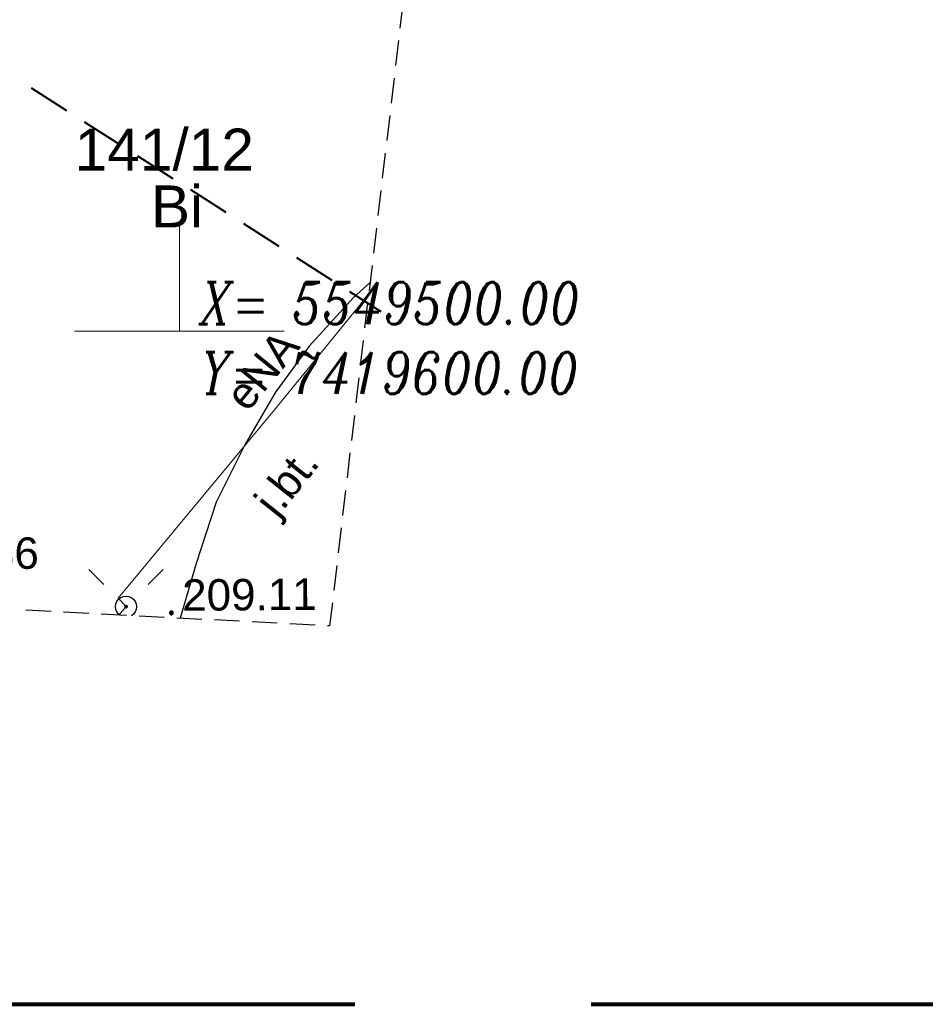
# Model space of a CAD drawing. Header units: metres. Extents: x 7419414 to 7419803, y 5549484 to 5549731.
# Tile 43 of 102: x 7419596 to 7419618, y 5549484 to 5549507. Entities that reach past the tile are written whole.
import ezdxf
from ezdxf.enums import TextEntityAlignment as Align

# ---------------------------------------------------------------- set-up
doc = ezdxf.new("R2010")
doc.units = ezdxf.units.M
doc.header["$MEASUREMENT"] = 0
doc.linetypes.add('DGN Style 2', pattern=[14.063503, 8.438102, -5.625401])
doc.layers.get('0').update_dxf_attribs({"color": 250})
for name, color, linetype, lineweight in [('EGDE_O', 7, 'Continuous', 13), ('EGUG_O', 96, 'Continuous', 13), ('OTKJ', 7, 'Continuous', 13), ('OTKJ_O', 7, 'Continuous', 13), ('OTKK', 7, 'Continuous', 30), ('OTRS_O', 7, 'Continuous', 13), ('SUEP', 1, 'Continuous', 13), ('SUEP_O', 1, 'Continuous', 13), ('TABELA', 8, 'Continuous', 0), ('UEEPA_512', 250, 'Continuous', 0), ('Zakres', 7, 'Continuous', 0)]:
    doc.layers.add(name, color=color, linetype=linetype, lineweight=lineweight)
doc.layers.add('szkic szkicow', color=250, linetype='Continuous', lineweight=0, plot=False)
doc.styles.add('Arial', font='arial.ttf')

msp = doc.modelspace()

# ---------------------------------------------------------------- hatches: boundary and pattern name
msp.add_hatch(color=0).paths.add_polyline_path([(7419598.732, 5549493.385), (7419598.72, 5549493.386), (7419598.71, 5549493.39), (7419598.7, 5549493.396), (7419598.693, 5549493.404), (7419598.688, 5549493.414), (7419598.685, 5549493.424), (7419598.685, 5549493.436), (7419598.689, 5549493.448), (7419598.695, 5549493.459), (7419598.706, 5549493.468), (7419598.717, 5549493.473), (7419598.729, 5549493.475), (7419598.742, 5549493.473), (7419598.751, 5549493.47), (7419598.76, 5549493.463), (7419598.768, 5549493.454), (7419598.773, 5549493.443), (7419598.775, 5549493.431), (7419598.774, 5549493.422), (7419598.771, 5549493.411), (7419598.763, 5549493.4), (7419598.755, 5549493.392), (7419598.744, 5549493.387)])
at = {"linetype": 'Continuous'}
msp.add_hatch(color=0, dxfattribs=at).paths.add_polyline_path([(7419599.81, 5549493.235), (7419599.798, 5549493.237), (7419599.787, 5549493.241), (7419599.778, 5549493.248), (7419599.771, 5549493.258), (7419599.767, 5549493.268), (7419599.765, 5549493.28), (7419599.767, 5549493.292), (7419599.771, 5549493.303), (7419599.778, 5549493.312), (7419599.787, 5549493.319), (7419599.798, 5549493.323), (7419599.81, 5549493.325), (7419599.822, 5549493.323), (7419599.832, 5549493.319), (7419599.842, 5549493.312), (7419599.849, 5549493.303), (7419599.853, 5549493.292), (7419599.855, 5549493.28), (7419599.853, 5549493.268), (7419599.849, 5549493.258), (7419599.842, 5549493.248), (7419599.832, 5549493.241), (7419599.822, 5549493.237)])

# ---------------------------------------------------------------- linework, layer by layer
at = {"color": 150, "linetype": 'Continuous', "lineweight": 40}
for p, q in [((7419596.472, 5549505.796), (7419597.314, 5549505.257)), ((7419597.735, 5549504.988), (7419598.578, 5549504.449)), ((7419598.999, 5549504.18), (7419599.842, 5549503.641)), ((7419600.263, 5549503.372), (7419601.105, 5549502.833)), ((7419601.527, 5549502.564), (7419602.369, 5549502.025)), ((7419602.79, 5549501.756), (7419603.633, 5549501.217)), ((7419604.054, 5549500.947), (7419604.801, 5549500.47))]:
    msp.add_line(p, q, dxfattribs=at)
at = {"color": 0, "flags": 128}
for points in [[(7419597.846, 5549494.314), (7419598.2, 5549493.96)], [(7419599.614, 5549494.314), (7419599.26, 5549493.96)], [(7419598.586, 5549493.228), (7419598.553, 5549493.253), (7419598.513, 5549493.305), (7419598.489, 5549493.365), (7419598.48, 5549493.43), (7419598.489, 5549493.495), (7419598.513, 5549493.555), (7419598.553, 5549493.607), (7419598.605, 5549493.647), (7419598.665, 5549493.671), (7419598.73, 5549493.68), (7419598.795, 5549493.671), (7419598.855, 5549493.647), (7419598.907, 5549493.607), (7419598.947, 5549493.555), (7419598.971, 5549493.495), (7419598.98, 5549493.43), (7419598.971, 5549493.365), (7419598.947, 5549493.305), (7419598.907, 5549493.253), (7419598.856, 5549493.214)]]:
    msp.add_lwpolyline(points, dxfattribs=at)
at = {"color": 0, "linetype": 'Continuous', "flags": 128}
msp.add_lwpolyline([(7419599.765, 5549493.28), (7419599.767, 5549493.268), (7419599.771, 5549493.258), (7419599.778, 5549493.248), (7419599.787, 5549493.241), (7419599.798, 5549493.237), (7419599.81, 5549493.235), (7419599.822, 5549493.237), (7419599.832, 5549493.241), (7419599.842, 5549493.248), (7419599.849, 5549493.258), (7419599.853, 5549493.268), (7419599.855, 5549493.28), (7419599.853, 5549493.292), (7419599.849, 5549493.303), (7419599.842, 5549493.312), (7419599.832, 5549493.319), (7419599.822, 5549493.323), (7419599.81, 5549493.325), (7419599.798, 5549493.323), (7419599.787, 5549493.319), (7419599.778, 5549493.312), (7419599.771, 5549493.303), (7419599.767, 5549493.292), (7419599.765, 5549493.28)], close=True, dxfattribs=at)
at = {"layer": 'OTKJ', "color": 250, "linetype": 'Continuous', "lineweight": 13}
for p, q in [((7419604.16, 5549500.81), (7419604.542, 5549501.147)), ((7419603.09, 5549499.64), (7419604.16, 5549500.81)), ((7419602.29, 5549498.54), (7419603.09, 5549499.64)), ((7419601.56, 5549497.29), (7419602.29, 5549498.54)), ((7419600.88, 5549495.92), (7419601.56, 5549497.29)), ((7419600.4, 5549494.46), (7419600.88, 5549495.92)), ((7419600.018, 5549493.154), (7419600.4, 5549494.46))]:
    msp.add_line(p, q, dxfattribs=at)
at = {"layer": 'OTKK', "color": 250, "linetype": 'Continuous', "lineweight": 30, "flags": 128}
msp.add_lwpolyline([(7419604.542, 5549501.147), (7419604.16, 5549500.81), (7419603.09, 5549499.64), (7419602.29, 5549498.54), (7419601.56, 5549497.29), (7419600.88, 5549495.92), (7419600.4, 5549494.46), (7419600.018, 5549493.154)], dxfattribs=at)
at = {"layer": 'SUEP', "color": 1, "linetype": 'Continuous', "lineweight": 13, "flags": 128}
msp.add_lwpolyline([(7419604.51, 5549500.875), (7419602.27, 5549498.12), (7419598.54, 5549493.63), (7419598.73, 5549493.43), (7419598.56, 5549493.229)], dxfattribs=at)
msp.add_lwpolyline([(7419604.51, 5549500.875), (7419602.27, 5549498.12), (7419598.54, 5549493.63), (7419598.73, 5549493.43), (7419598.56, 5549493.229)], dxfattribs=at)
at = {"layer": 'szkic szkicow', "color": 1, "linetype": 'DGN Style 2', "lineweight": 80, "flags": 128}
msp.add_lwpolyline([(7419710.634, 5549693.949), (7419413.634, 5549693.949), (7419413.634, 5549483.949), (7419710.634, 5549483.949), (7419710.634, 5549693.949)], close=True, dxfattribs=at)
at = {"layer": 'UEEPA_512', "color": 250, "linetype": 'Continuous', "lineweight": 0}
for p, q in [((7419600, 5549502.5), (7419600, 5549500)), ((7419600, 5549502.5), (7419600, 5549500)), ((7419597.5, 5549500), (7419600, 5549500)), ((7419600, 5549500), (7419602.5, 5549500))]:
    msp.add_line(p, q, dxfattribs=at)
at = {"layer": 'Zakres', "color": 5, "linetype": 'Continuous', "lineweight": 30}
for p, q in [((7419605.326, 5549507.82), (7419605.256, 5549507.224)), ((7419605.326, 5549507.82), (7419605.256, 5549507.224)), ((7419605.221, 5549506.927), (7419605.151, 5549506.331)), ((7419605.221, 5549506.927), (7419605.151, 5549506.331)), ((7419605.116, 5549506.033), (7419605.046, 5549505.437)), ((7419605.116, 5549506.033), (7419605.046, 5549505.437)), ((7419605.011, 5549505.139), (7419604.941, 5549504.543)), ((7419605.011, 5549505.139), (7419604.941, 5549504.543)), ((7419604.906, 5549504.245), (7419604.836, 5549503.649)), ((7419604.906, 5549504.245), (7419604.836, 5549503.649)), ((7419604.801, 5549503.351), (7419604.731, 5549502.755)), ((7419604.801, 5549503.351), (7419604.731, 5549502.755)), ((7419604.696, 5549502.457), (7419604.626, 5549501.861)), ((7419604.696, 5549502.457), (7419604.626, 5549501.861)), ((7419604.591, 5549501.563), (7419604.52, 5549500.968)), ((7419604.591, 5549501.563), (7419604.52, 5549500.968)), ((7419604.485, 5549500.67), (7419604.415, 5549500.074)), ((7419604.485, 5549500.67), (7419604.415, 5549500.074)), ((7419604.38, 5549499.776), (7419604.31, 5549499.18)), ((7419604.38, 5549499.776), (7419604.31, 5549499.18)), ((7419604.275, 5549498.882), (7419604.205, 5549498.286)), ((7419604.275, 5549498.882), (7419604.205, 5549498.286)), ((7419604.17, 5549497.988), (7419604.1, 5549497.392)), ((7419604.17, 5549497.988), (7419604.1, 5549497.392)), ((7419604.065, 5549497.094), (7419603.995, 5549496.498)), ((7419604.065, 5549497.094), (7419603.995, 5549496.498)), ((7419603.96, 5549496.2), (7419603.89, 5549495.605)), ((7419603.96, 5549496.2), (7419603.89, 5549495.605)), ((7419603.855, 5549495.307), (7419603.785, 5549494.711)), ((7419603.855, 5549495.307), (7419603.785, 5549494.711)), ((7419603.75, 5549494.413), (7419603.68, 5549493.817)), ((7419603.75, 5549494.413), (7419603.68, 5549493.817)), ((7419596.942, 5549493.313), (7419596.342, 5549493.344)), ((7419596.942, 5549493.313), (7419596.342, 5549493.344)), ((7419597.84, 5549493.267), (7419597.241, 5549493.298)), ((7419597.84, 5549493.267), (7419597.241, 5549493.298)), ((7419598.739, 5549493.22), (7419598.14, 5549493.251)), ((7419598.739, 5549493.22), (7419598.14, 5549493.251)), ((7419599.638, 5549493.174), (7419599.039, 5549493.205)), ((7419599.638, 5549493.174), (7419599.039, 5549493.205)), ((7419600.537, 5549493.127), (7419599.938, 5549493.158)), ((7419600.537, 5549493.127), (7419599.938, 5549493.158)), ((7419601.436, 5549493.081), (7419600.836, 5549493.112)), ((7419601.436, 5549493.081), (7419600.836, 5549493.112)), ((7419602.334, 5549493.034), (7419601.735, 5549493.065)), ((7419602.334, 5549493.034), (7419601.735, 5549493.065)), ((7419603.233, 5549492.988), (7419602.634, 5549493.019)), ((7419603.233, 5549492.988), (7419602.634, 5549493.019))]:
    msp.add_line(p, q, dxfattribs=at)
at = {"layer": 'Zakres', "color": 5, "linetype": 'Continuous', "lineweight": 30, "flags": 128}
msp.add_lwpolyline([(7419603.645, 5549493.519), (7419603.58, 5549492.97), (7419603.533, 5549492.972)], dxfattribs=at)
msp.add_lwpolyline([(7419603.645, 5549493.519), (7419603.58, 5549492.97), (7419603.533, 5549492.972)], dxfattribs=at)

# ---------------------------------------------------------------- texts
at = {"layer": 'EGDE_O', "color": 250, "linetype": 'Continuous', "lineweight": 80, "style": 'Arial'}
msp.add_text('141/12', height=1, dxfattribs=at).set_placement((7419599.641, 5549503.827), align=Align.CENTER)
at = {"layer": 'EGUG_O', "color": 96, "linetype": 'Continuous', "lineweight": 0, "style": 'Arial'}
msp.add_text('Bi', height=1, dxfattribs=at).set_placement((7419599.945, 5549502.472), align=Align.CENTER)
at = {"layer": 'OTKJ_O', "color": 250, "linetype": 'Continuous', "lineweight": 0, "style": 'Arial'}
msp.add_text('j.bt.', height=0.75, rotation=51.45, dxfattribs=at).set_placement((7419602.319, 5549495.522))
at = {"layer": 'OTRS_O', "color": 250, "linetype": 'Continuous', "lineweight": 0, "style": 'Arial'}
for s, rotation, p in [('208.86', 0.414, (7419593.45, 5549494.31)), ('209.11', 0.4252, (7419600.07, 5549493.33))]:
    msp.add_text(s, height=0.75, rotation=rotation, dxfattribs=at).set_placement(p)
at = {"layer": 'SUEP_O', "color": 1, "linetype": 'Continuous', "lineweight": 0, "style": 'Arial'}
msp.add_text('eNA', height=0.75, rotation=50.8939, dxfattribs=at).set_placement((7419601.62, 5549498.043))
at = {"layer": 'TABELA', "color": 250, "linetype": 'Continuous', "lineweight": 13, "insert": (7419621.715, 5549508.62), "char_height": 1.45547, "attachment_point": 5, "rotation": 359.975, "line_spacing_factor": 0.815698, "style": 'Arial'}
msp.add_mtext('\\FOTTAWA_1250;\\Q15;\\H1x;\\W0.800128;KDd.1,KDd.2-\\PZP.m.1,ZPm.2,ZPm.3-\\PWS.1,WS.2-\\PW.1-\\PZP.16-\\PMW.1-\\PMN/MW.1-\\PZP.1-', dxfattribs=at)
at = {"layer": 'UEEPA_512', "color": 250, "linetype": 'Continuous', "lineweight": 0, "char_height": 1, "line_spacing_factor": 0.6, "style": 'Arial'}
for s, insert, attachment_point in [('\\FITALIC_1250;\\H1x;\\W0.8;X= 5549500.00', (7419600.5, 5549500.167), 7), ('\\FITALIC_1250;\\H1x;\\W0.8;Y= 7419600.00', (7419600.5, 5549499.5), 1)]:
    msp.add_mtext(s, dxfattribs=dict(at, insert=insert, attachment_point=attachment_point))

doc.saveas('drawing.dxf')
